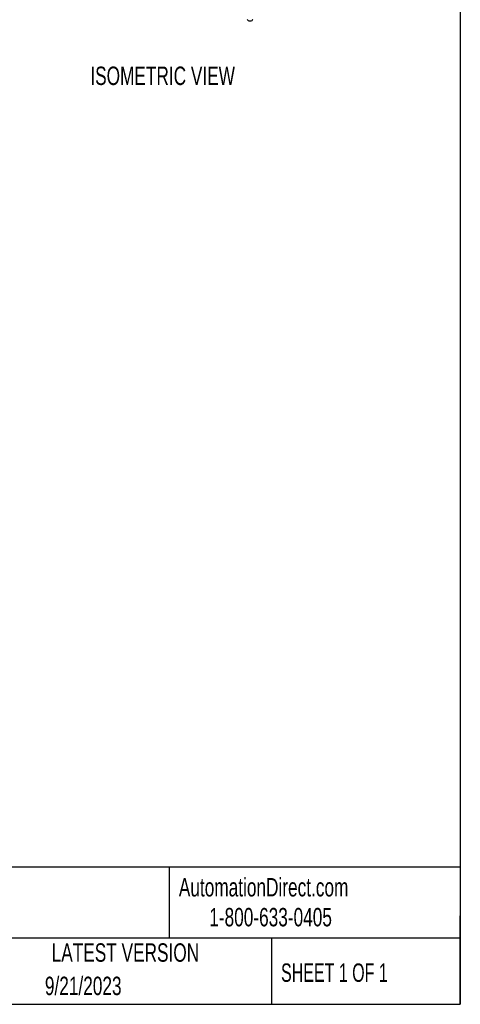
# Model space of a CAD drawing. Header units: millimetres. Extents: x 13 to 546, y 13 to 419.
# Tile 11 of 20: x 445 to 546, y 13 to 239. Entities that reach past the tile are written whole.
import ezdxf

# ---------------------------------------------------------------- set-up
doc = ezdxf.new("R2010")
doc.units = ezdxf.units.MM
doc.header["$LTSCALE"] = 2
doc.layers.add('TEXT', color=140, linetype='Continuous', lineweight=25)
doc.styles.add('SLDTEXTSTYLE0', font='TXT', dxfattribs={"width": 0.7})
doc.styles.add('SLDTEXTSTYLE1', font='TXT', dxfattribs={"width": 0.65})

msp = doc.modelspace()

# ---------------------------------------------------------------- linework, layer by layer
at = {"flags": 128}
msp.add_lwpolyline([(497.109, 239.333), (497.158, 239.189), (497.299, 239.067), (497.51, 238.986), (497.759, 238.957), (498.007, 238.986), (498.218, 239.067), (498.359, 239.189), (498.409, 239.333), (498.409, 239.333)], dxfattribs=at)
at = {"layer": 'TEXT'}
for p, q in [((546.1, 419.1), (546.1, 12.7)), ((546.1, 44.252), (12.7, 44.252)), ((479.151, 44.252), (479.151, 27.94)), ((546.1, 12.7), (546.1, 33.02)), ((546.1, 27.94), (12.7, 27.94)), ((502.697, 27.94), (502.697, 12.7)), ((12.7, 12.7), (546.1, 12.7))]:
    msp.add_line(p, q, dxfattribs=at)

# ---------------------------------------------------------------- texts
for s, insert, char_height, attachment_point, style in [('ISOMETRIC VIEW', (477.663, 228.459), 4.23333, 2, 'SLDTEXTSTYLE0'), ('AutomationDirect.com', (481.39, 41.753), 4.23333, 1, 'SLDTEXTSTYLE0'), ('1-800-633-0405', (488.383, 34.874), 4.23333, 1, 'SLDTEXTSTYLE0'), ('LATEST VERSION', (469.104, 26.728), 4.23333, 2, 'SLDTEXTSTYLE0'), ('SHEET 1 OF 1', (504.883, 22.103), 4.23333, 1, 'SLDTEXTSTYLE1'), ('9/21/2023', (459.403, 19.055), 4.2333, 2, 'SLDTEXTSTYLE0')]:
    msp.add_mtext(s, dxfattribs=dict(at, insert=insert, char_height=char_height, attachment_point=attachment_point, style=style))

doc.saveas('drawing.dxf')
